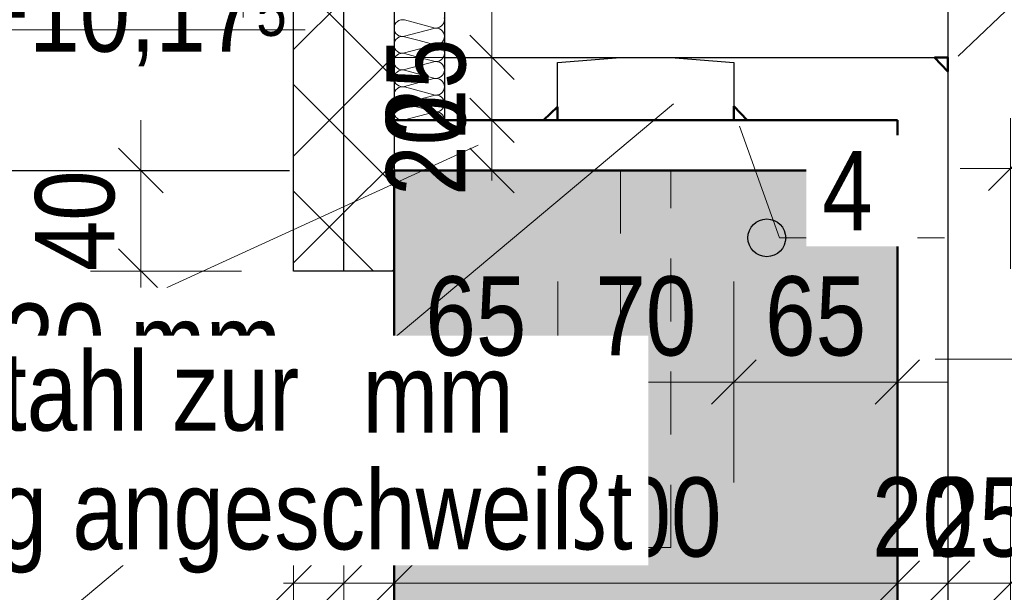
# Model space of a CAD drawing. Header units: millimetres. Extents: x -13 to 146, y -13 to 60.
# Tile 126 of 170: x 54.33 to 56.28, y -11.12 to -9.98. Entities that reach past the tile are written whole.
import ezdxf

# ---------------------------------------------------------------- set-up
doc = ezdxf.new("R2010")
doc.units = ezdxf.units.MM
doc.linetypes.add('DASHDOT', pattern=[1, 0.5, -0.25, 0, -0.25])
doc.linetypes.add('HIDDEN', pattern=[0.375, 0.25, -0.125])
doc.layers.add('Texte', color=7, linetype='Continuous', lineweight=20)
doc.styles.add('Arial Narrow', font='ARIALN.TTF')
doc.dimstyles.new('Arch_Strakon_dimstyle', dxfattribs={"dimtxt": 11.25, "dimasz": 1, "dimexe": 1.25, "dimexo": 0.0625, "dimgap": 1, "dimtad": 0, "dimdec": 5, "dimzin": 12, "dimdsep": 46, "dimtxsty": 'Arial Narrow', "dimblk": 'Arrowhead_Tick', "dimsah": 1, "dimcen": 0, "dimse1": 1, "dimse2": 1, "dimclrd": 6, "dimclrt": 3, "dimazin": 0, "dimtfac": 1, "dimtdec": 4, "dimtmove": 0, "dimatfit": 3, "dimldrblk": 'NONE', "dimfxl": 1, "dimtvp": 1, "dimtolj": 1, "dimtzin": 0, "dimlwd": 13, "dimarcsym": 2})
pattern_1 = [(45, (0, 0), (-0.106066, 0.106066), []), (135, (0, 0), (-0.106066, -0.106066), [])]
pattern_2 = [(45, (0, 0), (-0.031819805, 0.031819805), [0, -0.075])]

# ---------------------------------------------------------------- blocks, each defined once
blk = doc.blocks.new('Hatch_3_25')
at = {"layer": 'Texte', "color": 10, "linetype": 'Continuous', "ltscale": 0.2}
for p, q in [((55.071, -9.9819), (55.071, -9.9819)), ((55.071, -9.9819), (55.071, -9.9819)), ((55.0714, -9.9948), (55.071, -9.9986)), ((55.0714, -9.9948), (55.0727, -9.9912)), ((55.0747, -9.988), (55.0727, -9.9912)), ((55.0747, -9.988), (55.0775, -9.9854)), ((55.0807, -9.9834), (55.0775, -9.9854)), ((55.0807, -9.9834), (55.0844, -9.9822)), ((55.0882, -9.9819), (55.0844, -9.9822)), ((55.0882, -9.9819), (55.0919, -9.9825)), ((55.121, -9.9902), (55.0919, -9.9825)), ((55.121, -9.9902), (55.15, -9.998)), ((55.1612, -9.9971), (55.1575, -9.9983)), ((55.1612, -9.9971), (55.1644, -9.9951)), ((55.1672, -9.9925), (55.1644, -9.9951)), ((55.1672, -9.9925), (55.1692, -9.9893)), ((55.1705, -9.9857), (55.1692, -9.9893)), ((55.1705, -9.9781), (55.171, -9.9819)), ((55.1705, -9.9857), (55.171, -9.9819)), ((55.0714, -10.0024), (55.071, -9.9986)), ((55.071, -10.0152), (55.071, -10.0152)), ((55.071, -10.0152), (55.071, -10.0152)), ((55.0714, -10.0024), (55.0727, -10.006)), ((55.0747, -10.0092), (55.0727, -10.006)), ((55.0747, -10.0092), (55.0775, -10.0118)), ((55.0807, -10.0138), (55.0775, -10.0118)), ((55.0775, -10.0187), (55.0807, -10.0167)), ((55.0807, -10.0138), (55.0844, -10.0149)), ((55.0844, -10.0156), (55.0807, -10.0167)), ((55.0882, -10.0152), (55.0844, -10.0149)), ((55.0844, -10.0156), (55.0882, -10.0153)), ((55.0882, -10.0152), (55.0919, -10.0147)), ((55.0919, -10.0158), (55.0882, -10.0153)), ((55.15, -9.9992), (55.0919, -10.0147)), ((55.0919, -10.0158), (55.121, -10.0236)), ((55.1537, -9.9986), (55.15, -9.998)), ((55.15, -9.9992), (55.1537, -9.9986)), ((55.1537, -9.9986), (55.1575, -9.9983)), ((55.1575, -9.9989), (55.1537, -9.9986)), ((55.1575, -9.9989), (55.1612, -10.0001)), ((55.1644, -10.002), (55.1612, -10.0001)), ((55.1644, -10.002), (55.1672, -10.0047)), ((55.1692, -10.0079), (55.1672, -10.0047)), ((55.1692, -10.0079), (55.1705, -10.0115)), ((55.171, -10.0152), (55.1705, -10.0115)), ((55.171, -10.0152), (55.1705, -10.019)), ((55.071, -10.0319), (55.0714, -10.0281)), ((55.071, -10.0319), (55.0714, -10.0357)), ((55.0727, -10.0245), (55.0714, -10.0281)), ((55.0727, -10.0393), (55.0714, -10.0357)), ((55.0727, -10.0245), (55.0747, -10.0213)), ((55.0775, -10.0187), (55.0747, -10.0213)), ((55.0919, -10.048), (55.15, -10.0325)), ((55.15, -10.0313), (55.121, -10.0236)), ((55.15, -10.0313), (55.1537, -10.0319)), ((55.1537, -10.0319), (55.15, -10.0325)), ((55.1575, -10.0316), (55.1537, -10.0319)), ((55.1537, -10.0319), (55.1575, -10.0322)), ((55.1575, -10.0316), (55.1612, -10.0304)), ((55.1612, -10.0334), (55.1575, -10.0322)), ((55.1644, -10.0285), (55.1612, -10.0304)), ((55.1612, -10.0334), (55.1644, -10.0354)), ((55.1644, -10.0285), (55.1672, -10.0258)), ((55.1672, -10.038), (55.1644, -10.0354)), ((55.1692, -10.0226), (55.1672, -10.0258)), ((55.1692, -10.0226), (55.1705, -10.019)), ((55.071, -10.0486), (55.071, -10.0486)), ((55.071, -10.0486), (55.071, -10.0486)), ((55.0727, -10.0393), (55.0747, -10.0425)), ((55.0747, -10.0547), (55.0727, -10.0579)), ((55.0775, -10.0451), (55.0747, -10.0425)), ((55.0747, -10.0547), (55.0775, -10.052)), ((55.0775, -10.0451), (55.0807, -10.0471)), ((55.0807, -10.0501), (55.0775, -10.052)), ((55.0844, -10.0483), (55.0807, -10.0471)), ((55.0807, -10.0501), (55.0844, -10.0489)), ((55.0844, -10.0483), (55.0882, -10.0486)), ((55.0882, -10.0486), (55.0844, -10.0489)), ((55.0919, -10.048), (55.0882, -10.0486)), ((55.0882, -10.0486), (55.0919, -10.0492)), ((55.121, -10.0569), (55.0919, -10.0492)), ((55.1672, -10.038), (55.1692, -10.0412)), ((55.1705, -10.0448), (55.1692, -10.0412)), ((55.1705, -10.0524), (55.1692, -10.056)), ((55.1705, -10.0448), (55.171, -10.0486)), ((55.1705, -10.0524), (55.171, -10.0486)), ((55.0714, -10.0615), (55.071, -10.0652)), ((55.0714, -10.069), (55.071, -10.0652)), ((55.0714, -10.0615), (55.0727, -10.0579)), ((55.0714, -10.069), (55.0727, -10.0726)), ((55.0747, -10.0758), (55.0727, -10.0726)), ((55.15, -10.0658), (55.0919, -10.0813)), ((55.121, -10.0569), (55.15, -10.0647)), ((55.1537, -10.0652), (55.15, -10.0647)), ((55.15, -10.0658), (55.1537, -10.0653)), ((55.1537, -10.0652), (55.1575, -10.0649)), ((55.1575, -10.0656), (55.1537, -10.0653)), ((55.1612, -10.0638), (55.1575, -10.0649)), ((55.1575, -10.0656), (55.1612, -10.0667)), ((55.1612, -10.0638), (55.1644, -10.0618)), ((55.1644, -10.0687), (55.1612, -10.0667)), ((55.1672, -10.0592), (55.1644, -10.0618)), ((55.1644, -10.0687), (55.1672, -10.0713)), ((55.1672, -10.0592), (55.1692, -10.056)), ((55.1692, -10.0745), (55.1672, -10.0713)), ((55.1692, -10.0745), (55.1705, -10.0781)), ((55.071, -10.0819), (55.071, -10.0819)), ((55.071, -10.0819), (55.071, -10.0819)), ((55.071, -10.0986), (55.0714, -10.0948)), ((55.0727, -10.0912), (55.0714, -10.0948)), ((55.0727, -10.0912), (55.0747, -10.088)), ((55.0747, -10.0758), (55.0775, -10.0785)), ((55.0775, -10.0854), (55.0747, -10.088)), ((55.0807, -10.0804), (55.0775, -10.0785)), ((55.0775, -10.0854), (55.0807, -10.0834)), ((55.0807, -10.0804), (55.0844, -10.0816)), ((55.0844, -10.0822), (55.0807, -10.0834)), ((55.0882, -10.0819), (55.0844, -10.0816)), ((55.0844, -10.0822), (55.0882, -10.0819)), ((55.0882, -10.0819), (55.0919, -10.0813)), ((55.0919, -10.0825), (55.0882, -10.0819)), ((55.0919, -10.0825), (55.121, -10.0902)), ((55.15, -10.098), (55.121, -10.0902)), ((55.1644, -10.0951), (55.1672, -10.0925)), ((55.1692, -10.0893), (55.1672, -10.0925)), ((55.1692, -10.0893), (55.1705, -10.0857)), ((55.171, -10.0819), (55.1705, -10.0781)), ((55.171, -10.0819), (55.1705, -10.0857)), ((55.071, -10.0986), (55.0714, -10.1024)), ((55.0727, -10.106), (55.0714, -10.1024)), ((55.0727, -10.106), (55.0747, -10.1092)), ((55.0775, -10.1118), (55.0747, -10.1092)), ((55.0775, -10.1118), (55.0807, -10.1138)), ((55.0844, -10.1149), (55.0807, -10.1138)), ((55.0919, -10.1147), (55.15, -10.0992)), ((55.15, -10.098), (55.1537, -10.0986)), ((55.1537, -10.0986), (55.15, -10.0992)), ((55.1575, -10.0983), (55.1537, -10.0986)), ((55.1537, -10.0986), (55.1575, -10.0989)), ((55.1575, -10.0983), (55.1612, -10.0971)), ((55.1612, -10.1001), (55.1575, -10.0989)), ((55.1644, -10.0951), (55.1612, -10.0971)), ((55.1612, -10.1001), (55.1644, -10.102)), ((55.1672, -10.1047), (55.1644, -10.102)), ((55.1672, -10.1047), (55.1692, -10.1079)), ((55.1705, -10.1115), (55.1692, -10.1079)), ((55.1705, -10.1115), (55.171, -10.1152)), ((55.071, -10.1152), (55.071, -10.1152)), ((55.071, -10.1152), (55.071, -10.1152)), ((55.0714, -10.1281), (55.071, -10.1319)), ((55.0714, -10.1357), (55.071, -10.1319)), ((55.0714, -10.1281), (55.0727, -10.1245)), ((55.0747, -10.1213), (55.0727, -10.1245)), ((55.0747, -10.1213), (55.0775, -10.1187)), ((55.0807, -10.1167), (55.0775, -10.1187)), ((55.0807, -10.1167), (55.0844, -10.1156)), ((55.0844, -10.1149), (55.0882, -10.1152)), ((55.0882, -10.1153), (55.0844, -10.1156)), ((55.0919, -10.1147), (55.0882, -10.1152)), ((55.0882, -10.1153), (55.0919, -10.1158)), ((55.121, -10.1236), (55.0919, -10.1158)), ((55.15, -10.1325), (55.0919, -10.148)), ((55.121, -10.1236), (55.15, -10.1313)), ((55.1537, -10.1319), (55.15, -10.1313)), ((55.15, -10.1325), (55.1537, -10.1319)), ((55.1537, -10.1319), (55.1575, -10.1316)), ((55.1575, -10.1322), (55.1537, -10.1319)), ((55.1612, -10.1304), (55.1575, -10.1316)), ((55.1575, -10.1322), (55.1612, -10.1334)), ((55.1612, -10.1304), (55.1644, -10.1285)), ((55.1644, -10.1354), (55.1612, -10.1334)), ((55.1672, -10.1258), (55.1644, -10.1285)), ((55.1672, -10.1258), (55.1692, -10.1226)), ((55.1705, -10.119), (55.1692, -10.1226)), ((55.1705, -10.119), (55.171, -10.1152)), ((55.071, -10.1486), (55.071, -10.1486)), ((55.071, -10.1486), (55.071, -10.1486)), ((55.0714, -10.1357), (55.0727, -10.1393)), ((55.0747, -10.1425), (55.0727, -10.1393)), ((55.0747, -10.1425), (55.0775, -10.1451)), ((55.0775, -10.152), (55.0747, -10.1547)), ((55.0807, -10.1471), (55.0775, -10.1451)), ((55.0775, -10.152), (55.0807, -10.1501)), ((55.0807, -10.1471), (55.0844, -10.1483)), ((55.0844, -10.1489), (55.0807, -10.1501)), ((55.0882, -10.1486), (55.0844, -10.1483)), ((55.0844, -10.1489), (55.0882, -10.1486)), ((55.0882, -10.1486), (55.0919, -10.148)), ((55.0919, -10.1492), (55.0882, -10.1486)), ((55.0919, -10.1492), (55.121, -10.1569)), ((55.1644, -10.1354), (55.1672, -10.138)), ((55.1692, -10.1412), (55.1672, -10.138)), ((55.1692, -10.1412), (55.1705, -10.1448)), ((55.1692, -10.156), (55.1705, -10.1524)), ((55.171, -10.1486), (55.1705, -10.1448)), ((55.171, -10.1486), (55.1705, -10.1524)), ((55.071, -10.1652), (55.0714, -10.1615)), ((55.071, -10.1652), (55.0714, -10.169)), ((55.0727, -10.1579), (55.0714, -10.1615)), ((55.0727, -10.1726), (55.0714, -10.169)), ((55.0727, -10.1579), (55.0747, -10.1547)), ((55.0727, -10.1726), (55.0747, -10.1758)), ((55.0919, -10.1813), (55.15, -10.1658)), ((55.15, -10.1647), (55.121, -10.1569)), ((55.15, -10.1647), (55.1537, -10.1652)), ((55.1537, -10.1653), (55.15, -10.1658)), ((55.1575, -10.1649), (55.1537, -10.1652)), ((55.1537, -10.1653), (55.1575, -10.1656)), ((55.1575, -10.1649), (55.1612, -10.1638)), ((55.1612, -10.1667), (55.1575, -10.1656)), ((55.1644, -10.1618), (55.1612, -10.1638)), ((55.1612, -10.1667), (55.1644, -10.1687)), ((55.1644, -10.1618), (55.1672, -10.1592)), ((55.1672, -10.1713), (55.1644, -10.1687)), ((55.1692, -10.156), (55.1672, -10.1592)), ((55.1672, -10.1713), (55.1692, -10.1745)), ((55.071, -10.1819), (55.071, -10.1819)), ((55.071, -10.1819), (55.071, -10.1819)), ((55.0775, -10.1785), (55.0747, -10.1758)), ((55.0775, -10.1785), (55.0807, -10.1804)), ((55.0844, -10.1816), (55.0807, -10.1804)), ((55.0844, -10.1816), (55.0882, -10.1819)), ((55.0919, -10.1813), (55.0882, -10.1819)), ((55.1705, -10.1781), (55.1692, -10.1745)), ((55.1705, -10.1781), (55.171, -10.1819)), ((55.171, -10.1819), (55.171, -10.1819))]:
    blk.add_line(p, q, dxfattribs=at)
blk = doc.blocks.new('Arrowhead_Tick')
at = {"color": 0, "linetype": 'Continuous', "lineweight": -2}
for p, q in [((0, 20), (0, -10)), ((-1, 0), (0, 0)), ((10, 0), (0, 0))]:
    blk.add_line(p, q, dxfattribs=at)
at = {"color": 2, "linetype": 'Continuous', "lineweight": 35}
blk.add_line((4.42, 4.42), (-4.42, -4.42), dxfattribs=at)
blk = doc.blocks.new('*D864')
at = {"layer": 'Defpoints', "color": 0}
for p in [(56.296, -10.0619), (57.271, -10.0619), (57.271, -10.2776)]:
    blk.add_point(p, dxfattribs=at)
at = {"layer": 'Texte', "color": 6, "linetype": 'Continuous', "lineweight": 13}
blk.add_line((56.306, -10.2776), (57.261, -10.2776), dxfattribs=at)
at = {"layer": 'Texte', "color": 6, "lineweight": 13, "xscale": 0.01, "yscale": 0.01, "zscale": 0.01}
blk.add_blockref('Arrowhead_Tick', (57.271, -10.2776), dxfattribs=at)
at = {"layer": 'Texte', "color": 6, "lineweight": 13, "xscale": 0.01, "yscale": 0.01, "zscale": 0.01, "rotation": 180}
blk.add_blockref('Arrowhead_Tick', (56.296, -10.2776), dxfattribs=at)
at = {"layer": 'Texte', "color": 2, "lineweight": 25, "insert": (56.7835, -10.1472), "char_height": 0.1575, "attachment_point": 5, "style": 'Arial Narrow'}
blk.add_mtext('\\A1;195', dxfattribs=at)
blk = doc.blocks.new('_None')
blk = doc.blocks.new('*D865')
at = {"layer": 'Defpoints', "color": 0}
for p in [(54.771, -9.5069), (54.871, -9.5069), (54.871, -9.8776)]:
    blk.add_point(p, dxfattribs=at)
at = {"layer": 'Texte', "color": 6, "linetype": 'Continuous', "lineweight": 13}
for p, q in [((54.761, -9.8776), (54.751, -9.8776)), ((54.771, -9.8776), (54.871, -9.8776)), ((54.881, -9.8776), (54.891, -9.8776))]:
    blk.add_line(p, q, dxfattribs=at)
at = {"layer": 'Texte', "color": 6, "lineweight": 13, "xscale": 0.01, "yscale": 0.01, "zscale": 0.01}
blk.add_blockref('Arrowhead_Tick', (54.771, -9.8776), dxfattribs=at)
at = {"layer": 'Texte', "color": 6, "lineweight": 13, "xscale": 0.01, "yscale": 0.01, "zscale": 0.01, "rotation": 180}
blk.add_blockref('Arrowhead_Tick', (54.871, -9.8776), dxfattribs=at)
at = {"layer": 'Texte', "color": 2, "lineweight": 25, "insert": (54.821, -9.7472), "char_height": 0.1575, "attachment_point": 5, "style": 'Arial Narrow'}
blk.add_mtext('\\A1;20', dxfattribs=at)
blk = doc.blocks.new('*D867')
at = {"layer": 'Defpoints', "color": 0}
for p in [(54.5679, -10.2819), (55.071, -10.2819), (55.071, -10.4819)]:
    blk.add_point(p, dxfattribs=at)
at = {"layer": 'Texte', "color": 6, "linetype": 'Continuous', "lineweight": 13}
blk.add_line((54.5679, -10.4719), (54.5679, -10.2919), dxfattribs=at)
at = {"layer": 'Texte', "color": 6, "lineweight": 13, "xscale": 0.01, "yscale": 0.01, "zscale": 0.01}
for p, rotation in [((54.5679, -10.2819), 90), ((54.5679, -10.4819), 270)]:
    blk.add_blockref('Arrowhead_Tick', p, dxfattribs=dict(at, rotation=rotation))
at = {"layer": 'Texte', "color": 2, "lineweight": 25, "insert": (54.4375, -10.3819), "char_height": 0.1575, "attachment_point": 5, "rotation": 90, "style": 'Arial Narrow'}
blk.add_mtext('\\A1;40', dxfattribs=at)
blk = doc.blocks.new('*D868')
at = {"layer": 'Defpoints', "color": 0}
for p in [(55.2655, -10.1819), (56.071, -10.1819), (56.071, -10.2819)]:
    blk.add_point(p, dxfattribs=at)
at = {"layer": 'Texte', "color": 6, "linetype": 'Continuous', "lineweight": 13}
for p, q in [((55.2655, -10.1719), (55.2655, -10.1619)), ((55.2655, -10.2819), (55.2655, -10.1819)), ((55.2655, -10.2919), (55.2655, -10.3019))]:
    blk.add_line(p, q, dxfattribs=at)
at = {"layer": 'Texte', "color": 6, "lineweight": 13, "xscale": 0.01, "yscale": 0.01, "zscale": 0.01}
for p, rotation in [((55.2655, -10.1819), 270), ((55.2655, -10.2819), 90)]:
    blk.add_blockref('Arrowhead_Tick', p, dxfattribs=dict(at, rotation=rotation))
at = {"layer": 'Texte', "color": 2, "lineweight": 25, "insert": (55.1351, -10.2319), "char_height": 0.1575, "attachment_point": 5, "rotation": 90, "style": 'Arial Narrow'}
blk.add_mtext('\\A1;20', dxfattribs=at)
blk = doc.blocks.new('*D869')
at = {"layer": 'Defpoints', "color": 0}
for p in [(55.2655, -10.0569), (56.171, -10.0569), (56.071, -10.1819)]:
    blk.add_point(p, dxfattribs=at)
at = {"layer": 'Texte', "color": 6, "linetype": 'Continuous', "lineweight": 13}
blk.add_line((55.2655, -10.1719), (55.2655, -10.0669), dxfattribs=at)
at = {"layer": 'Texte', "color": 6, "lineweight": 13, "xscale": 0.01, "yscale": 0.01, "zscale": 0.01}
for p, rotation in [((55.2655, -10.0569), 90), ((55.2655, -10.1819), 270)]:
    blk.add_blockref('Arrowhead_Tick', p, dxfattribs=dict(at, rotation=rotation))
at = {"layer": 'Texte', "color": 2, "lineweight": 25, "insert": (55.1351, -10.1194), "char_height": 0.1575, "attachment_point": 5, "rotation": 90, "style": 'Arial Narrow'}
blk.add_mtext('\\A1;25', dxfattribs=at)
blk = doc.blocks.new('*D870')
at = {"layer": 'Defpoints', "color": 0}
for p in [(55.2655, -9.0569), (56.171, -9.0569), (56.171, -10.0569)]:
    blk.add_point(p, dxfattribs=at)
at = {"layer": 'Texte', "color": 6, "linetype": 'Continuous', "lineweight": 13}
blk.add_line((55.2655, -10.0469), (55.2655, -9.0669), dxfattribs=at)
at = {"layer": 'Texte', "color": 6, "lineweight": 13, "xscale": 0.01, "yscale": 0.01, "zscale": 0.01}
for p, rotation in [((55.2655, -9.0569), 90), ((55.2655, -10.0569), 270)]:
    blk.add_blockref('Arrowhead_Tick', p, dxfattribs=dict(at, rotation=rotation))
at = {"layer": 'Texte', "color": 2, "lineweight": 25, "insert": (55.1351, -9.5569), "char_height": 0.1575, "attachment_point": 5, "rotation": 90, "style": 'Arial Narrow'}
blk.add_mtext('\\A1;200', dxfattribs=at)
blk = doc.blocks.new('*D873')
at = {"layer": 'Defpoints', "color": 0}
for p in [(55.396, -10.1819), (55.071, -10.2819), (55.396, -10.7025)]:
    blk.add_point(p, dxfattribs=at)
at = {"layer": 'Texte', "color": 6, "linetype": 'Continuous', "lineweight": 13}
blk.add_line((55.081, -10.7025), (55.386, -10.7025), dxfattribs=at)
at = {"layer": 'Texte', "color": 6, "lineweight": 13, "xscale": 0.01, "yscale": 0.01, "zscale": 0.01}
blk.add_blockref('Arrowhead_Tick', (55.396, -10.7025), dxfattribs=at)
at = {"layer": 'Texte', "color": 6, "lineweight": 13, "xscale": 0.01, "yscale": 0.01, "zscale": 0.01, "rotation": 180}
blk.add_blockref('Arrowhead_Tick', (55.071, -10.7025), dxfattribs=at)
at = {"layer": 'Texte', "color": 2, "lineweight": 25, "insert": (55.2335, -10.5721), "char_height": 0.1575, "attachment_point": 5, "style": 'Arial Narrow'}
blk.add_mtext('\\A1;65', dxfattribs=at)
blk = doc.blocks.new('*D874')
at = {"layer": 'Defpoints', "color": 0}
for p in [(55.396, -10.1819), (55.746, -10.1819), (55.746, -10.7025)]:
    blk.add_point(p, dxfattribs=at)
at = {"layer": 'Texte', "color": 6, "linetype": 'Continuous', "lineweight": 13}
blk.add_line((55.406, -10.7025), (55.736, -10.7025), dxfattribs=at)
at = {"layer": 'Texte', "color": 6, "lineweight": 13, "xscale": 0.01, "yscale": 0.01, "zscale": 0.01}
blk.add_blockref('Arrowhead_Tick', (55.746, -10.7025), dxfattribs=at)
at = {"layer": 'Texte', "color": 6, "lineweight": 13, "xscale": 0.01, "yscale": 0.01, "zscale": 0.01, "rotation": 180}
blk.add_blockref('Arrowhead_Tick', (55.396, -10.7025), dxfattribs=at)
at = {"layer": 'Texte', "color": 2, "lineweight": 25, "insert": (55.571, -10.5721), "char_height": 0.1575, "attachment_point": 5, "style": 'Arial Narrow'}
blk.add_mtext('\\A1;70', dxfattribs=at)
blk = doc.blocks.new('*D875')
at = {"layer": 'Defpoints', "color": 0}
for p in [(55.746, -10.1819), (56.071, -10.2819), (56.071, -10.7025)]:
    blk.add_point(p, dxfattribs=at)
at = {"layer": 'Texte', "color": 6, "linetype": 'Continuous', "lineweight": 13}
blk.add_line((55.756, -10.7025), (56.061, -10.7025), dxfattribs=at)
at = {"layer": 'Texte', "color": 6, "lineweight": 13, "xscale": 0.01, "yscale": 0.01, "zscale": 0.01}
for p, rotation in [((56.071, -10.7025), 359.9999999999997), ((55.746, -10.7025), 179.9999999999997)]:
    blk.add_blockref('Arrowhead_Tick', p, dxfattribs=dict(at, rotation=rotation))
at = {"layer": 'Texte', "color": 2, "lineweight": 25, "insert": (55.9085, -10.5721), "char_height": 0.1575, "attachment_point": 5, "style": 'Arial Narrow'}
blk.add_mtext('\\A1;65', dxfattribs=at)
blk = doc.blocks.new('*D881')
at = {"layer": 'Defpoints', "color": 0}
for p in [(54.871, -10.4819), (54.971, -10.4819), (54.971, -11.1025)]:
    blk.add_point(p, dxfattribs=at)
at = {"layer": 'Texte', "color": 6, "linetype": 'Continuous', "lineweight": 13}
for p, q in [((54.861, -11.1025), (54.851, -11.1025)), ((54.871, -11.1025), (54.971, -11.1025)), ((54.981, -11.1025), (54.991, -11.1025))]:
    blk.add_line(p, q, dxfattribs=at)
at = {"layer": 'Texte', "color": 6, "lineweight": 13, "xscale": 0.01, "yscale": 0.01, "zscale": 0.01}
blk.add_blockref('Arrowhead_Tick', (54.871, -11.1025), dxfattribs=at)
at = {"layer": 'Texte', "color": 6, "lineweight": 13, "xscale": 0.01, "yscale": 0.01, "zscale": 0.01, "rotation": 180}
blk.add_blockref('Arrowhead_Tick', (54.971, -11.1025), dxfattribs=at)
at = {"layer": 'Texte', "color": 2, "lineweight": 25, "insert": (54.921, -10.9721), "char_height": 0.1575, "attachment_point": 5, "style": 'Arial Narrow'}
blk.add_mtext('\\A1;20', dxfattribs=at)
blk = doc.blocks.new('*D882')
at = {"layer": 'Defpoints', "color": 0}
for p in [(54.971, -10.4819), (55.071, -11.1025), (55.071, -11.5849)]:
    blk.add_point(p, dxfattribs=at)
at = {"layer": 'Texte', "color": 6, "linetype": 'Continuous', "lineweight": 13}
for p, q in [((54.961, -11.1025), (54.951, -11.1025)), ((54.971, -11.1025), (55.071, -11.1025)), ((55.081, -11.1025), (55.091, -11.1025))]:
    blk.add_line(p, q, dxfattribs=at)
at = {"layer": 'Texte', "color": 6, "lineweight": 13, "xscale": 0.01, "yscale": 0.01, "zscale": 0.01}
for p, rotation in [((54.971, -11.1025), 2.035554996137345e-12), ((55.071, -11.1025), 180.000000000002)]:
    blk.add_blockref('Arrowhead_Tick', p, dxfattribs=dict(at, rotation=rotation))
at = {"layer": 'Texte', "color": 2, "lineweight": 25, "insert": (55.021, -10.9721), "char_height": 0.1575, "attachment_point": 5, "style": 'Arial Narrow'}
blk.add_mtext('\\A1;20', dxfattribs=at)
blk = doc.blocks.new('*D883')
at = {"layer": 'Defpoints', "color": 0}
for p in [(56.071, -11.1025), (55.071, -11.5849), (56.071, -11.5849)]:
    blk.add_point(p, dxfattribs=at)
at = {"layer": 'Texte', "color": 6, "linetype": 'Continuous', "lineweight": 13}
blk.add_line((55.081, -11.1025), (56.061, -11.1025), dxfattribs=at)
at = {"layer": 'Texte', "color": 6, "lineweight": 13, "xscale": 0.01, "yscale": 0.01, "zscale": 0.01}
blk.add_blockref('Arrowhead_Tick', (56.071, -11.1025), dxfattribs=at)
at = {"layer": 'Texte', "color": 6, "lineweight": 13, "xscale": 0.01, "yscale": 0.01, "zscale": 0.01, "rotation": 180}
blk.add_blockref('Arrowhead_Tick', (55.071, -11.1025), dxfattribs=at)
at = {"layer": 'Texte', "color": 2, "lineweight": 25, "insert": (55.571, -10.9721), "char_height": 0.1575, "attachment_point": 5, "style": 'Arial Narrow'}
blk.add_mtext('\\A1;200', dxfattribs=at)
blk = doc.blocks.new('*D893')
at = {"layer": 'Defpoints', "color": 0}
for p in [(56.171, -11.1025), (56.071, -11.5849), (56.171, -12.1069)]:
    blk.add_point(p, dxfattribs=at)
at = {"layer": 'Texte', "color": 6, "linetype": 'Continuous', "lineweight": 13}
for p, q in [((56.061, -11.1025), (56.051, -11.1025)), ((56.071, -11.1025), (56.171, -11.1025)), ((56.181, -11.1025), (56.191, -11.1025))]:
    blk.add_line(p, q, dxfattribs=at)
at = {"layer": 'Texte', "color": 6, "lineweight": 13, "xscale": 0.01, "yscale": 0.01, "zscale": 0.01}
for p, rotation in [((56.071, -11.1025), 359.999999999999), ((56.171, -11.1025), 179.999999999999)]:
    blk.add_blockref('Arrowhead_Tick', p, dxfattribs=dict(at, rotation=rotation))
at = {"layer": 'Texte', "color": 2, "lineweight": 25, "insert": (56.121, -10.9721), "char_height": 0.1575, "attachment_point": 5, "style": 'Arial Narrow'}
blk.add_mtext('\\A1;20', dxfattribs=at)
blk = doc.blocks.new('*D894')
at = {"layer": 'Defpoints', "color": 0}
for p in [(56.296, -11.1025), (56.171, -12.1069), (56.296, -12.1069)]:
    blk.add_point(p, dxfattribs=at)
at = {"layer": 'Texte', "color": 6, "linetype": 'Continuous', "lineweight": 13}
blk.add_line((56.181, -11.1025), (56.286, -11.1025), dxfattribs=at)
at = {"layer": 'Texte', "color": 6, "lineweight": 13, "xscale": 0.01, "yscale": 0.01, "zscale": 0.01}
blk.add_blockref('Arrowhead_Tick', (56.296, -11.1025), dxfattribs=at)
at = {"layer": 'Texte', "color": 6, "lineweight": 13, "xscale": 0.01, "yscale": 0.01, "zscale": 0.01, "rotation": 180}
blk.add_blockref('Arrowhead_Tick', (56.171, -11.1025), dxfattribs=at)
at = {"layer": 'Texte', "color": 2, "lineweight": 25, "insert": (56.2335, -10.9721), "char_height": 0.1575, "attachment_point": 5, "style": 'Arial Narrow'}
blk.add_mtext('\\A1;25', dxfattribs=at)
blk = doc.blocks.new('*D904')
at = {"layer": 'Defpoints', "color": 0}
for p in [(59.8174, -9.0569), (59.9528, -9.0569), (56.071, -10.2819)]:
    blk.add_point(p, dxfattribs=at)
at = {"layer": 'Texte', "color": 6, "linetype": 'Continuous', "lineweight": 13}
blk.add_line((59.9528, -10.2719), (59.9528, -9.0669), dxfattribs=at)
at = {"layer": 'Texte', "color": 6, "lineweight": 13, "xscale": 0.01, "yscale": 0.01, "zscale": 0.01}
for p, rotation in [((59.9528, -9.0569), 90), ((59.9528, -10.2819), 270)]:
    blk.add_blockref('Arrowhead_Tick', p, dxfattribs=dict(at, rotation=rotation))
at = {"layer": 'Texte', "color": 3, "lineweight": 35, "insert": (59.84, -9.6694), "char_height": 0.125, "attachment_point": 5, "rotation": 90, "style": 'Arial Narrow'}
blk.add_mtext('\\A1;24{\\A1;\\H.6x;\\S5;}', dxfattribs=at)
blk = doc.blocks.new('*D905')
at = {"layer": 'Defpoints', "color": 0}
for p in [(59.5528, -9.0569), (59.8174, -9.0569), (56.071, -10.2819)]:
    blk.add_point(p, dxfattribs=at)
at = {"layer": 'Texte', "color": 6, "linetype": 'Continuous', "lineweight": 13}
blk.add_line((59.5528, -10.2719), (59.5528, -9.0669), dxfattribs=at)
at = {"layer": 'Texte', "color": 6, "lineweight": 13, "xscale": 0.01, "yscale": 0.01, "zscale": 0.01}
for p, rotation in [((59.5528, -9.0569), 90), ((59.5528, -10.2819), 270)]:
    blk.add_blockref('Arrowhead_Tick', p, dxfattribs=dict(at, rotation=rotation))
at = {"layer": 'Texte', "color": 3, "lineweight": 35, "insert": (59.44, -9.6694), "char_height": 0.125, "attachment_point": 5, "rotation": 90, "style": 'Arial Narrow'}
blk.add_mtext('\\A1;24{\\A1;\\H.6x;\\S5;}', dxfattribs=at)

msp = doc.modelspace()

# ---------------------------------------------------------------- hatches: boundary and pattern name
at = {"layer": 'Texte'}
h = msp.add_hatch(dxfattribs=at)
h.set_pattern_fill('FT', color=10, scale=0.01, angle=45, style=0, pattern_type=2)
h.set_pattern_definition(pattern_1)
h.paths.add_polyline_path([(54.970959, -10.481913), (54.970959, -9.406913), (54.870959, -9.506913), (54.870959, -10.481913)])
h = msp.add_hatch(dxfattribs=at)
h.set_pattern_fill('FT', color=10, scale=0.01, angle=45, style=0, pattern_type=2)
h.set_pattern_definition(pattern_1)
h.paths.add_polyline_path([(55.070959, -10.481913), (55.070959, -9.406913), (54.970959, -9.406913), (54.970959, -10.481913)])
at = {"layer": 'Texte', "lineweight": 18}
h = msp.add_hatch(dxfattribs=at)
h.set_pattern_fill('punkt', color=5, scale=0.01, angle=45, style=0, pattern_type=2)
h.set_pattern_definition(pattern_2)
h.paths.add_polyline_path([(56.170959, -10.085147), (56.170959, -10.056913), (56.144431, -10.056913)])
h = msp.add_hatch(dxfattribs=at)
h.set_pattern_fill('punkt', color=5, scale=0.01, angle=45, style=0, pattern_type=2)
h.set_pattern_definition(pattern_2)
h.paths.add_polyline_path([(55.745959, -10.15368), (55.745959, -10.181913), (55.772486, -10.181913)])
h = msp.add_hatch(dxfattribs=at)
h.set_pattern_fill('punkt', color=5, scale=0.01, angle=135, style=0, pattern_type=2)
h.set_pattern_definition([(135, (0, 0), (-0.031819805, -0.031819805), [0, -0.075])])
h.paths.add_polyline_path([(55.367725, -10.181913), (55.395959, -10.181913), (55.395959, -10.155386)])
at = {"layer": 'Texte', "true_color": 0xceffce}
msp.add_hatch(color=254, dxfattribs=at).paths.add_polyline_path([(56.070959, -10.281913), (56.070959, -11.58491), (55.070959, -11.58491), (55.070959, -10.281913)])

# ---------------------------------------------------------------- linework, layer by layer
at = {"layer": 'Texte', "color": 3, "linetype": 'Continuous', "lineweight": 25}
for p, q in [((55.170959, -9.056913), (55.170959, -10.056913)), ((56.170959, -9.056913), (56.170959, -12.106913)), ((54.970959, -10.481913), (54.970959, -9.406913)), ((55.070959, -9.406913), (55.070959, -10.281913)), ((54.870959, -10.481913), (54.870959, -9.506913)), ((55.170959, -10.056913), (56.170959, -10.056913)), ((55.170959, -10.056913), (55.170959, -10.181913)), ((55.395959, -10.066913), (55.520959, -10.056913)), ((55.395959, -10.181913), (55.395959, -10.066913)), ((55.520959, -10.056913), (55.620959, -10.056913)), ((55.620959, -10.056913), (55.745959, -10.066913)), ((55.745959, -10.066913), (55.745959, -10.181913)), ((56.018009, -10.415788), (56.100269, -10.332273)), ((56.100269, -10.332273), (56.100269, -10.415788)), ((56.100269, -10.415788), (56.018009, -10.415788)), ((54.970959, -10.481913), (54.870959, -10.481913)), ((55.070959, -10.481913), (54.970959, -10.481913))]:
    msp.add_line(p, q, dxfattribs=at)
at = {"layer": 'Texte', "color": 6, "linetype": 'Continuous', "lineweight": 13}
for p, q in [((56.42707, -9.82995), (56.191972, -10.05421)), ((53.164496, -10.002302), (54.894343, -10.002302)), ((54.120745, -11.412482), (55.625862, -10.149322)), ((55.83653, -10.415788), (55.757516, -10.193867)), ((54.143266, -10.732827), (55.237737, -10.231668)), ((55.83653, -10.415788), (56.164861, -10.415788))]:
    msp.add_line(p, q, dxfattribs=at)
at = {"layer": 'Texte', "color": 4, "linetype": 'Continuous', "lineweight": 50}
for p, q in [((56.170959, -10.085147), (56.144431, -10.056913)), ((56.170959, -10.056913), (56.144431, -10.056913)), ((56.170959, -10.085147), (56.170959, -10.056913)), ((55.745959, -10.15368), (55.772486, -10.181913)), ((55.745959, -10.15368), (55.745959, -10.181913)), ((55.367725, -10.181913), (55.395959, -10.155386)), ((55.395959, -10.181913), (55.395959, -10.155386)), ((55.070959, -10.181913), (56.070959, -10.181913)), ((55.367725, -10.181913), (55.395959, -10.181913)), ((55.745959, -10.181913), (55.772486, -10.181913)), ((56.070959, -10.181913), (56.070959, -10.281913)), ((55.070959, -10.281913), (56.070959, -10.281913)), ((55.070959, -10.281913), (55.070959, -11.58491)), ((56.070959, -10.281913), (56.070959, -11.58491))]:
    msp.add_line(p, q, dxfattribs=at)
at = {"layer": 'Texte', "color": 3, "linetype": 'Continuous', "lineweight": 25, "ltscale": 0.2}
msp.add_line((54.16035, -10.281913), (54.863194, -10.281913), dxfattribs=at)
at = {"layer": 'Texte', "color": 6, "linetype": 'HIDDEN', "lineweight": 13, "ltscale": 0.5}
for p, q in [((55.520959, -10.281913), (55.520959, -11.031913)), ((55.620959, -11.031913), (55.620959, -10.281913)), ((55.520959, -11.031913), (55.620959, -11.031913))]:
    msp.add_line(p, q, dxfattribs=at)
at = {"layer": 'Texte', "color": 9, "linetype": 'DASHDOT', "lineweight": 0, "ltscale": 0.5}
msp.add_line((56.145959, -10.656913), (59.133004, -10.656913), dxfattribs=at)
at = {"layer": 'Texte', "color": 3, "linetype": 'Continuous', "lineweight": 25}
msp.add_circle((55.81153, -10.415788), 0.0375, dxfattribs=at)

# ---------------------------------------------------------------- block references
at = {"color": 0, "lineweight": -2}
msp.add_blockref('Hatch_3_25', (0, 0), dxfattribs=at)

# ---------------------------------------------------------------- texts
at = {"layer": 'Texte', "color": 2, "lineweight": 35, "insert": (54.190275, -9.888163), "char_height": 0.1575, "attachment_point": 1, "line_spacing_factor": 0.9, "style": 'Arial Narrow'}
msp.add_mtext(' +10,17{\\A1;\\H.6x;\\S5;}', dxfattribs=at)

# ---------------------------------------------------------------- dimensions: what is measured, and where the dimension line sits
at = {"layer": 'Texte', "lineweight": 25}
for base, p1, p2, angle, text, picture, middle in [((55.265512, -9.056913), (56.170959, -10.056913), (56.170959, -9.056913), 90, '200', '*D870', (55.265512, -9.556913)), ((55.265512, -10.056913), (56.070959, -10.181913), (56.170959, -10.056913), 90, '25', '*D869', (55.265512, -10.119413)), ((55.265512, -10.181913), (56.070959, -10.281913), (56.070959, -10.181913), 90, '20', '*D868', (55.265512, -10.231913)), ((54.567871, -10.281913), (55.070959, -10.481913), (55.070959, -10.281913), 90, '40', '*D867', (54.567871, -10.381913)), ((55.070959, -11.102506), (54.970959, -10.481913), (55.070959, -11.58491), 0, '20', '*D882', (55.020959, -11.102506))]:
    dim = msp.add_linear_dim(base=base, p1=p1, p2=p2, angle=angle, text=text, dimstyle='Arch_Strakon_dimstyle', override={"dimscale": 0.01, "dimtxt": 15.75, "dimasz": 1, "dimgap": 5, "dimtad": 1, "dimjust": 0, "dimtih": 0, "dimtoh": 0, "dimdec": 5, "dimdsep": 46, "dimtxsty": 'Arial Narrow', "dimclrd": 6, "dimclrt": 2, "dimtix": 1, "dimtofl": 255, "dimtmove": 0, "dimatfit": 2, "dimfxl": 0, "dimfxlon": 0, "dimtvp": 31.746032, "dimlwd": 13}, dxfattribs=at)
    dim.commit()
    dim.dimension.update_dxf_attribs({"geometry": picture, "text_midpoint": middle, "dimtype": 160})
at = {"layer": 'Texte', "lineweight": 35}
for base, picture, middle in [((59.952761, -9.056913), '*D904', (59.952761, -9.669413)), ((59.552761, -9.056913), '*D905', (59.552761, -9.669413))]:
    dim = msp.add_linear_dim(base=base, p1=(56.070959, -10.281913), p2=(59.81745, -9.056913), angle=90, text='24{\\A1;\\H.6x;\\S5;}', dimstyle='Arch_Strakon_dimstyle', override={"dimscale": 0.01, "dimtxt": 12.5, "dimasz": 1, "dimgap": 5, "dimtad": 1, "dimjust": 0, "dimtih": 0, "dimtoh": 0, "dimdec": 5, "dimdsep": 46, "dimtxsty": 'Arial Narrow', "dimclrd": 6, "dimclrt": 3, "dimtix": 1, "dimtofl": 255, "dimtmove": 0, "dimatfit": 2, "dimfxl": 0, "dimfxlon": 0, "dimtvp": 40, "dimlwd": 13}, dxfattribs=at)
    dim.commit()
    dim.dimension.update_dxf_attribs({"geometry": picture, "text_midpoint": middle, "dimtype": 160})
at = {"layer": 'Texte', "lineweight": 25}
for base, p1, p2, text, picture, middle in [((54.870959, -9.877606), (54.770959, -9.506913), (54.870959, -9.506913), '20', '*D865', (54.820959, -9.877606)), ((57.270959, -10.277606), (56.295959, -10.061913), (57.270959, -10.061913), '195', '*D864', (56.783459, -10.277606)), ((55.395959, -10.702506), (55.070959, -10.281913), (55.395959, -10.181913), '65', '*D873', (55.233459, -10.702506)), ((55.745959, -10.702506), (55.395959, -10.181913), (55.745959, -10.181913), '70', '*D874', (55.570959, -10.702506)), ((56.070959, -10.702506), (55.745959, -10.181913), (56.070959, -10.281913), '65', '*D875', (55.908459, -10.702506)), ((54.970959, -11.102506), (54.870959, -10.481913), (54.970959, -10.481913), '20', '*D881', (54.920959, -11.102506)), ((56.070959, -11.102506), (55.070959, -11.58491), (56.070959, -11.58491), '200', '*D883', (55.570959, -11.102506)), ((56.170959, -11.102506), (56.070959, -11.58491), (56.170959, -12.106913), '20', '*D893', (56.120959, -11.102506)), ((56.295959, -11.102506), (56.170959, -12.106913), (56.295959, -12.106913), '25', '*D894', (56.233459, -11.102506))]:
    dim = msp.add_linear_dim(base=base, p1=p1, p2=p2, text=text, dimstyle='Arch_Strakon_dimstyle', override={"dimscale": 0.01, "dimtxt": 15.75, "dimasz": 1, "dimgap": 5, "dimtad": 1, "dimjust": 0, "dimtih": 0, "dimtoh": 0, "dimdec": 5, "dimdsep": 46, "dimtxsty": 'Arial Narrow', "dimclrd": 6, "dimclrt": 2, "dimtix": 1, "dimtofl": 255, "dimtmove": 0, "dimatfit": 2, "dimfxl": 0, "dimfxlon": 0, "dimtvp": 31.746032, "dimlwd": 13}, dxfattribs=at)
    dim.commit()
    dim.dimension.update_dxf_attribs({"geometry": picture, "text_midpoint": middle, "dimtype": 160})

# ---------------------------------------------------------------- next in the draw order: texts
at = {"layer": 'Texte', "color": 2, "lineweight": 35, "char_height": 0.1575, "attachment_point": 7, "line_spacing_factor": 0.9, "style": 'Arial Narrow', "bg_fill": 3, "box_fill_scale": 1.2, "bg_fill_color": 256, "bg_fill_true_color": 13158600, "bg_fill_transparency": 0}
for s, insert in [('4', (55.921606, -10.400863)), ('200 x 200 x 20 mm', (53.312429, -10.70622))]:
    msp.add_mtext(s, dxfattribs=dict(at, insert=insert))

# ---------------------------------------------------------------- next in the draw order: texts
at = {"layer": 'Texte', "color": 2, "lineweight": 35, "insert": (53.197906, -10.83258), "char_height": 0.1575, "attachment_point": 7, "line_spacing_factor": 0.9, "style": 'Arial Narrow', "bg_fill": 3, "box_fill_scale": 1.2, "bg_fill_color": 256, "bg_fill_true_color": 13158600, "bg_fill_transparency": 0}
msp.add_mtext('2 x ø 20 mm , L = 150 mm', dxfattribs=at)

# ---------------------------------------------------------------- next in the draw order: texts
at = {"layer": 'Texte', "color": 2, "lineweight": 35, "insert": (53.197906, -11.082938), "char_height": 0.1575, "attachment_point": 7, "line_spacing_factor": 0.9, "style": 'Arial Narrow', "bg_fill": 3, "box_fill_scale": 1.2, "bg_fill_color": 256, "bg_fill_true_color": 13158600, "bg_fill_transparency": 0}
msp.add_mtext('Bewehrungsstahl zur{\\P}Lagesicherung angeschweißt', dxfattribs=at)

doc.saveas('drawing.dxf')
